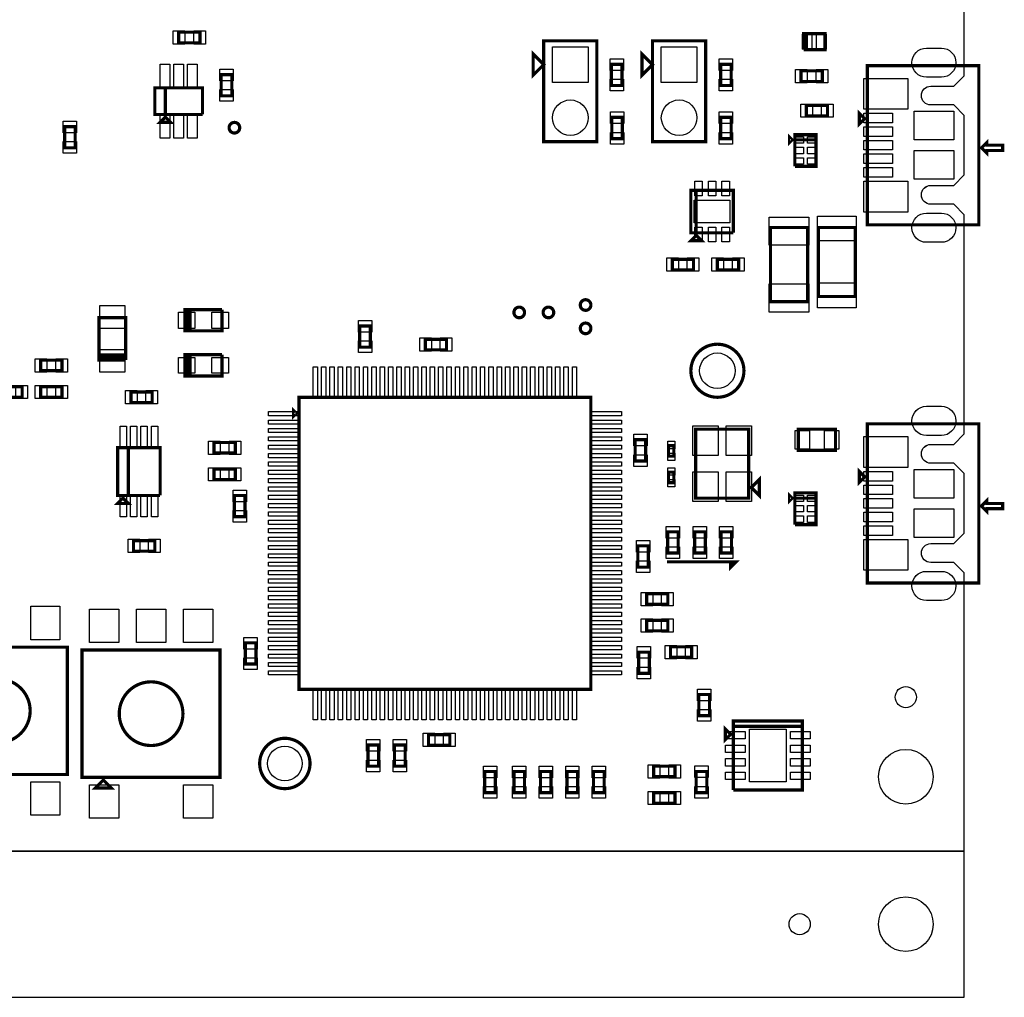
# Model space of a CAD drawing. Extents: x -205 to 7397, y 0 to 5807.
# Tile 7 of 10: x 5220 to 7076, y 0 to 1842. Entities that reach past the tile are written whole.
import ezdxf

# ---------------------------------------------------------------- set-up
doc = ezdxf.new("R2010")
doc.units = 0
for name, color, linetype in [('BG_OUTLINE', 95, 'CONTINUOUS'), ('PG_ASSEMBLY_TOP', 120, 'CONTINUOUS'), ('PIN_TOP', 140, 'CONTINUOUS')]:
    doc.layers.add(name, color=color, linetype=linetype)

msp = doc.modelspace()

# ---------------------------------------------------------------- linework, layer by layer
at = {"layer": 'BG_OUTLINE'}
for points in [[(0, 275.59), (7000, 275.59), (7000, 799.6847), (6980.315, 819.3697), (6937.008, 819.3697, -1), (6937.008, 854.8027), (6980.315, 854.8027), (7000, 874.4877), (7000, 986.6922), (6980.315, 1006.3772), (6937.008, 1006.3772, -1), (6937.008, 1041.8102), (6980.315, 1041.8102), (7000, 1061.4952), (7000, 1474.6847), (6980.315, 1494.3697), (6937.008, 1494.3697, -1), (6937.008, 1529.8027), (6980.315, 1529.8027), (7000, 1549.4877), (7000, 1661.6922), (6980.315, 1681.3772), (6937.008, 1681.3772, -1), (6937.008, 1716.8102), (6980.315, 1716.8102), (7000, 1736.4952), (7000, 5275.59)], [(7000, 1404.3697), (7000, 1474.6847), (6980.315, 1494.3697), (6937.008, 1494.3697, -0.414214), (6919.2915, 1512.0862, -0.414214), (6937.008, 1529.8027), (6980.315, 1529.8027), (7000, 1549.4877), (7000, 1661.6922), (6980.315, 1681.3772), (6937.008, 1681.3772, -0.414214), (6919.2915, 1699.0937, -0.414214), (6937.008, 1716.8102), (6980.315, 1716.8102), (7000, 1736.4952), (7000, 1806.8102)], [(7000, 729.3697), (7000, 799.6847), (6980.315, 819.3697), (6937.008, 819.3697, -0.414214), (6919.2915, 837.0862, -0.414214), (6937.008, 854.8027), (6980.315, 854.8027), (7000, 874.4877), (7000, 986.6922), (6980.315, 1006.3772), (6937.008, 1006.3772, -0.414214), (6919.2915, 1024.0937, -0.414214), (6937.008, 1041.8102), (6980.315, 1041.8102), (7000, 1061.4952), (7000, 1131.8102)]]:
    msp.add_lwpolyline(points, format="xyb", dxfattribs=at)
msp.add_lwpolyline([(0, 275.59), (0, 0), (7000, 0), (7000, 275.59)], close=True, dxfattribs=at)
at = {"layer": 'PG_ASSEMBLY_TOP', "const_width": 6}
for points in [[(5560, 1818.5425), (5520, 1818.5425), (5520, 1798.5425), (5560, 1798.5425), (5560, 1818.5425)], [(6702.559, 1785.59), (6702.559, 1815.59), (6697.559, 1815.59), (6697.559, 1785.59)], [(6697.559, 1785.59), (6737.559, 1785.59), (6737.559, 1815.59), (6702.559, 1815.59), (6702.559, 1785.59)], [(6207.82, 1612.3304), (6307.82, 1612.3304), (6307.82, 1802.3304), (6207.82, 1802.3304), (6207.82, 1612.3304)], [(6412.82, 1612.3304), (6512.82, 1612.3304), (6512.82, 1802.3304), (6412.82, 1802.3304), (6412.82, 1612.3304)], [(6207.82, 1757.3304), (6187.82, 1737.3304), (6187.82, 1777.3304), (6207.82, 1757.3304)], [(6412.82, 1757.3304), (6392.82, 1737.3304), (6392.82, 1777.3304), (6412.82, 1757.3304)], [(6355.32, 1718.0391), (6355.32, 1758.0391), (6335.32, 1758.0391), (6335.32, 1718.0391), (6355.32, 1718.0391)], [(6561, 1718.0391), (6561, 1758.0391), (6541, 1758.0391), (6541, 1718.0391), (6561, 1718.0391)], [(6692.559, 1725.59), (6732.559, 1725.59), (6732.559, 1745.59), (6692.559, 1745.59), (6692.559, 1725.59)], [(7027.559, 1455.59), (7027.559, 1755.59), (6817.559, 1755.59), (6817.559, 1455.59), (7027.559, 1455.59)], [(5600, 1738.5425), (5600, 1698.5425), (5620, 1698.5425), (5620, 1738.5425), (5600, 1738.5425)], [(5565, 1663.5425), (5565, 1713.5425), (5475, 1713.5425), (5475, 1663.5425), (5495, 1663.5425), (5495, 1713.5425)], [(5495, 1713.5425), (5495, 1663.5425), (5565, 1663.5425)], [(6702.559, 1660.59), (6742.559, 1660.59), (6742.559, 1680.59), (6702.559, 1680.59), (6702.559, 1660.59)], [(6812.559, 1655.59), (6802.559, 1645.59), (6802.559, 1665.59), (6812.559, 1655.59)], [(5495, 1658.5425), (5485, 1648.5425), (5505, 1648.5425), (5495, 1658.5425)], [(6356, 1618.0391), (6356, 1658.0391), (6336, 1658.0391), (6336, 1618.0391), (6356, 1618.0391)], [(6561, 1618.0391), (6561, 1658.0391), (6541, 1658.0391), (6541, 1618.0391), (6561, 1618.0391)], [(5325, 1600.59), (5325, 1640.59), (5305, 1640.59), (5305, 1600.59), (5325, 1600.59)], [(6675.9054, 1615.59), (6670.9054, 1620.59), (6670.9054, 1610.59), (6675.9054, 1615.59)], [(6680.9054, 1565.59), (6720.9054, 1565.59), (6720.9054, 1625.59), (6680.9054, 1625.59), (6680.9054, 1615.59), (6720.9054, 1615.59)], [(6720.9054, 1615.59), (6680.9054, 1615.59), (6680.9054, 1565.59)], [(7032.559, 1600.59), (7042.559, 1590.59), (7042.559, 1595.59), (7072.559, 1595.59), (7072.559, 1605.59), (7042.559, 1605.59), (7042.559, 1610.59), (7032.559, 1600.59)], [(6565, 1440.59), (6565, 1520.59), (6485, 1520.59), (6485, 1440.59), (6495, 1440.59), (6495, 1520.59)], [(6495, 1520.59), (6495, 1440.59), (6565, 1440.59)], [(6705, 1310.59), (6705, 1450.59), (6635, 1450.59), (6635, 1310.59), (6705, 1310.59)], [(6795, 1320.59), (6795, 1450.59), (6725, 1450.59), (6725, 1320.59), (6795, 1320.59)], [(6495, 1435.59), (6485, 1425.59), (6505, 1425.59), (6495, 1435.59)], [(6490, 1390.59), (6450, 1390.59), (6450, 1370.59), (6490, 1370.59), (6490, 1390.59)], [(6575, 1390.59), (6535, 1390.59), (6535, 1370.59), (6575, 1370.59), (6575, 1390.59)], [(5601.6183, 1295.7424), (5531.6183, 1295.7424), (5531.6183, 1255.7424), (5536.6183, 1255.7424), (5536.6183, 1295.7424)], [(5536.6183, 1295.7424), (5536.6183, 1255.7424), (5541.6183, 1255.7424), (5541.6183, 1295.7424)], [(5541.6183, 1295.7424), (5541.6183, 1255.7424), (5601.6183, 1255.7424), (5601.6183, 1295.7424)], [(5420, 1200.59), (5420, 1280.59), (5370, 1280.59), (5370, 1205.59)], [(5881.1183, 1225.0071), (5881.1183, 1265.0071), (5861.1183, 1265.0071), (5861.1183, 1225.0071), (5881.1183, 1225.0071)], [(6024.5532, 1239.9376), (5984.5532, 1239.9376), (5984.5532, 1219.9376), (6024.5532, 1219.9376), (6024.5532, 1239.9376)], [(5370, 1205.59), (5370, 1210.59), (5420, 1210.59), (5420, 1205.59), (5370, 1205.59), (5370, 1200.59), (5420, 1200.59)], [(5601.6183, 1210.7424), (5531.6183, 1210.7424), (5531.6183, 1170.7424), (5536.6183, 1170.7424), (5536.6183, 1210.7424)], [(5536.6183, 1210.7424), (5536.6183, 1170.7424), (5541.6183, 1170.7424), (5541.6183, 1210.7424)], [(5541.6183, 1210.7424), (5541.6183, 1170.7424), (5601.6183, 1170.7424), (5601.6183, 1210.7424)], [(5300, 1200.59), (5260, 1200.59), (5260, 1180.59), (5300, 1180.59), (5300, 1200.59)], [(5225, 1150.59), (5185, 1150.59), (5185, 1130.59), (5225, 1130.59), (5225, 1150.59)], [(5300, 1150.59), (5260, 1150.59), (5260, 1130.59), (5300, 1130.59), (5300, 1150.59)], [(5470, 1140.59), (5430, 1140.59), (5430, 1120.59), (5470, 1120.59), (5470, 1140.59)], [(5746.6183, 580.4376), (6296.6183, 580.4376), (6296.6183, 1130.4376), (5746.6183, 1130.4376), (5746.6183, 580.4376)], [(5741.6183, 1100.4376), (5736.6183, 1105.4376), (5736.6183, 1095.4376), (5741.6183, 1100.4376)], [(7027.559, 780.59), (7027.559, 1080.59), (6817.559, 1080.59), (6817.559, 780.59), (7027.559, 780.59)], [(6594, 940.59), (6594, 1070.59), (6494, 1070.59), (6494, 940.59), (6594, 940.59)], [(6757.559, 1070.59), (6687.559, 1070.59), (6687.559, 1030.59), (6757.559, 1030.59), (6757.559, 1070.59)], [(5626.6183, 1045.4376), (5586.6183, 1045.4376), (5586.6183, 1025.4376), (5626.6183, 1025.4376), (5626.6183, 1045.4376)], [(6400, 1010.59), (6400, 1050.59), (6380, 1050.59), (6380, 1010.59), (6400, 1010.59)], [(6443, 1039.59), (6443, 1019.59), (6453, 1019.59), (6453, 1039.59), (6443, 1039.59)], [(5485, 945.59), (5485, 1035.59), (5405, 1035.59), (5405, 945.59), (5425, 945.59), (5425, 1035.59)], [(5425, 1035.59), (5425, 945.59), (5485, 945.59)], [(5626.6183, 995.4376), (5586.6183, 995.4376), (5586.6183, 975.4376), (5626.6183, 975.4376), (5626.6183, 995.4376)], [(6453, 969.59), (6453, 989.59), (6443, 989.59), (6443, 969.59), (6453, 969.59)], [(6812.559, 980.59), (6802.559, 970.59), (6802.559, 990.59), (6812.559, 980.59)], [(6599, 960.59), (6614, 945.59), (6614, 975.59), (6599, 960.59)], [(5625, 945.59), (5625, 905.59), (5645, 905.59), (5645, 945.59), (5625, 945.59)], [(6675.9054, 940.59), (6670.9054, 945.59), (6670.9054, 935.59), (6675.9054, 940.59)], [(6680.9054, 890.59), (6720.9054, 890.59), (6720.9054, 950.59), (6680.9054, 950.59), (6680.9054, 940.59), (6720.9054, 940.59)], [(5415, 940.59), (5405, 930.59), (5425, 930.59), (5415, 940.59)], [(6720.9054, 940.59), (6680.9054, 940.59), (6680.9054, 890.59)], [(7032.559, 925.59), (7042.559, 915.59), (7042.559, 920.59), (7072.559, 920.59), (7072.559, 930.59), (7042.559, 930.59), (7042.559, 935.59), (7032.559, 925.59)], [(6461.1183, 837.0941), (6461.1183, 877.0941), (6441.1183, 877.0941), (6441.1183, 837.0941), (6461.1183, 837.0941)], [(6492.1183, 877.0941), (6492.1183, 837.0941), (6512.1183, 837.0941), (6512.1183, 877.0941), (6492.1183, 877.0941)], [(6541.6183, 877.0941), (6541.6183, 837.0941), (6561.6183, 837.0941), (6561.6183, 877.0941), (6541.6183, 877.0941)], [(5435, 840.59), (5475, 840.59), (5475, 860.59), (5435, 860.59), (5435, 840.59)], [(6405, 810.59), (6405, 850.59), (6385, 850.59), (6385, 810.59), (6405, 810.59)], [(6440, 820.59), (6570, 820.59), (6560, 810.59), (6560, 820.59)], [(6401.6183, 740.4376), (6441.6183, 740.4376), (6441.6183, 760.4376), (6401.6183, 760.4376), (6401.6183, 740.4376)], [(6401.6183, 690.4376), (6441.6183, 690.4376), (6441.6183, 710.4376), (6401.6183, 710.4376), (6401.6183, 690.4376)], [(5665.5, 627.8813), (5665.5, 667.8813), (5645.5, 667.8813), (5645.5, 627.8813), (5665.5, 627.8813)], [(5310.165, 419.8474), (5310.165, 659.8474), (5050.165, 659.8474), (5050.165, 419.8474), (5310.165, 419.8474)], [(5598, 414.4314), (5598, 654.4314), (5338, 654.4314), (5338, 414.4314), (5598, 414.4314)], [(6406.6183, 610.4376), (6406.6183, 650.4376), (6386.6183, 650.4376), (6386.6183, 610.4376), (6406.6183, 610.4376)], [(6446.6183, 640.4376), (6486.6183, 640.4376), (6486.6183, 660.4376), (6446.6183, 660.4376), (6446.6183, 640.4376)], [(6520, 530.59), (6520, 570.59), (6500, 570.59), (6500, 530.59), (6520, 530.59)], [(6565, 390.59), (6695, 390.59), (6695, 520.59), (6565, 520.59), (6565, 510.59), (6695, 510.59)], [(6560, 495.59), (6550, 505.59), (6550, 485.59), (6560, 495.59)], [(6695, 510.59), (6565, 510.59), (6565, 390.59)], [(6030.7966, 494.9376), (5990.7966, 494.9376), (5990.7966, 474.9376), (6030.7966, 474.9376), (6030.7966, 494.9376)], [(5896.6183, 435.4376), (5896.6183, 475.4376), (5876.6183, 475.4376), (5876.6183, 435.4376), (5896.6183, 435.4376)], [(5946.6183, 435.4376), (5946.6183, 475.4376), (5926.6183, 475.4376), (5926.6183, 435.4376), (5946.6183, 435.4376)], [(6096.6183, 425.4376), (6096.6183, 385.4376), (6116.6183, 385.4376), (6116.6183, 425.4376), (6096.6183, 425.4376)], [(6171.6183, 385.4376), (6171.6183, 425.4376), (6151.6183, 425.4376), (6151.6183, 385.4376), (6171.6183, 385.4376)], [(6221.6183, 385.4376), (6221.6183, 425.4376), (6201.6183, 425.4376), (6201.6183, 385.4376), (6221.6183, 385.4376)], [(6271.6183, 385.4376), (6271.6183, 425.4376), (6251.6183, 425.4376), (6251.6183, 385.4376), (6271.6183, 385.4376)], [(6321.6183, 385.4376), (6321.6183, 425.4376), (6301.6183, 425.4376), (6301.6183, 385.4376), (6321.6183, 385.4376)], [(6455, 435.59), (6415, 435.59), (6415, 415.59), (6455, 415.59), (6455, 435.59)], [(6495, 425.59), (6495, 385.59), (6515, 385.59), (6515, 425.59), (6495, 425.59)], [(5378, 409.4314), (5363, 394.4314), (5393, 394.4314), (5378, 409.4314)], [(6455, 385.59), (6415, 385.59), (6415, 365.59), (6455, 365.59), (6455, 385.59)]]:
    msp.add_lwpolyline(points, dxfattribs=at)
for points in [[(5635, 1638.5425, 1), (5615, 1638.5425, 1), (5635, 1638.5425)], [(6296.6183, 1304.4376, 1), (6276.6183, 1304.4376, 1), (6296.6183, 1304.4376)], [(6171.6183, 1290.4376, 1), (6151.6183, 1290.4376, 1), (6171.6183, 1290.4376)], [(6226.6183, 1290.4376, 1), (6206.6183, 1290.4376, 1), (6226.6183, 1290.4376)], [(6296.6183, 1260.4376, 1), (6276.6183, 1260.4376, 1), (6296.6183, 1260.4376)], [(6585, 1180.59, 1), (6485, 1180.59, 1), (6585, 1180.59)], [(5240.165, 539.8474, 1), (5120.165, 539.8474, 1), (5240.165, 539.8474)], [(5528, 534.4314, 1), (5408, 534.4314, 1), (5528, 534.4314)], [(5767.4342, 440.59, 1), (5672.5658, 440.59, 1), (5767.4342, 440.59)]]:
    msp.add_lwpolyline(points, format="xyb", dxfattribs=at)
at = {"layer": 'PIN_TOP'}
for points in [[(5531.7087, 1821.0425), (5531.7087, 1796.0425), (5509.7087, 1796.0425), (5509.7087, 1821.0425)], [(5570.2913, 1821.0425), (5570.2913, 1796.0425), (5548.2913, 1796.0425), (5548.2913, 1821.0425)], [(6695.1732, 1786.59), (6695.1732, 1814.59), (6713.1732, 1814.59), (6713.1732, 1786.59)], [(6721.9448, 1786.59), (6721.9448, 1814.59), (6739.9448, 1814.59), (6739.9448, 1786.59)], [(6291.32, 1723.8304), (6224.32, 1723.8304), (6224.32, 1790.8304), (6291.32, 1790.8304)], [(6496.32, 1723.8304), (6429.32, 1723.8304), (6429.32, 1790.8304), (6496.32, 1790.8304)], [(6357.82, 1746.3304), (6332.82, 1746.3304), (6332.82, 1768.3304), (6357.82, 1768.3304)], [(6563.5, 1746.3304), (6538.5, 1746.3304), (6538.5, 1768.3304), (6563.5, 1768.3304)], [(5503.4, 1713.2425), (5485.4, 1713.2425), (5485.4, 1758.2425), (5503.4, 1758.2425)], [(5529, 1713.2425), (5511, 1713.2425), (5511, 1758.2425), (5529, 1758.2425)], [(5554.6, 1713.2425), (5536.6, 1713.2425), (5536.6, 1758.2425), (5554.6, 1758.2425)], [(5597.5, 1748.8338), (5622.5, 1748.8338), (5622.5, 1726.8338), (5597.5, 1726.8338)], [(6682.2677, 1723.09), (6682.2677, 1748.09), (6704.2677, 1748.09), (6704.2677, 1723.09)], [(6720.8503, 1723.09), (6720.8503, 1748.09), (6742.8503, 1748.09), (6742.8503, 1723.09)], [(6357.82, 1707.7478), (6332.82, 1707.7478), (6332.82, 1729.7478), (6357.82, 1729.7478)], [(6563.5, 1707.7478), (6538.5, 1707.7478), (6538.5, 1729.7478), (6563.5, 1729.7478)], [(6893.8625, 1673.5386), (6810.8625, 1673.5386), (6810.8625, 1731.5386), (6893.8625, 1731.5386)], [(5597.5, 1710.2512), (5622.5, 1710.2512), (5622.5, 1688.2512), (5597.5, 1688.2512)], [(6692.2677, 1658.09), (6692.2677, 1683.09), (6714.2677, 1683.09), (6714.2677, 1658.09)], [(6730.8503, 1658.09), (6730.8503, 1683.09), (6752.8503, 1683.09), (6752.8503, 1658.09)], [(5503.4, 1618.8425), (5485.4, 1618.8425), (5485.4, 1663.8425), (5503.4, 1663.8425)], [(5529, 1618.8425), (5511, 1618.8425), (5511, 1663.8425), (5529, 1663.8425)], [(5554.6, 1618.8425), (5536.6, 1618.8425), (5536.6, 1663.8425), (5554.6, 1663.8425)], [(6358.5, 1646.3304), (6333.5, 1646.3304), (6333.5, 1668.3304), (6358.5, 1668.3304)], [(6563.5, 1646.3304), (6538.5, 1646.3304), (6538.5, 1668.3304), (6563.5, 1668.3304)], [(6865.1893, 1647.771), (6811.1893, 1647.771), (6811.1893, 1665.771), (6865.1893, 1665.771)], [(6980.4135, 1615.4993), (6905.4135, 1615.4993), (6905.4135, 1669.4993), (6980.4135, 1669.4993)], [(5327.5, 1628.8813), (5302.5, 1628.8813), (5302.5, 1650.8813), (5327.5, 1650.8813)], [(6865.1893, 1622.1805), (6811.1893, 1622.1805), (6811.1893, 1640.1805), (6865.1893, 1640.1805)], [(6358.5, 1607.7478), (6333.5, 1607.7478), (6333.5, 1629.7478), (6358.5, 1629.7478)], [(6563.5, 1607.7478), (6538.5, 1607.7478), (6538.5, 1629.7478), (6563.5, 1629.7478)], [(6681.0944, 1609.275), (6681.0944, 1621.275), (6697.0944, 1621.275), (6697.0944, 1609.275)], [(6704.7164, 1609.275), (6704.7164, 1621.275), (6720.7164, 1621.275), (6720.7164, 1609.275)], [(6865.1893, 1596.59), (6811.1893, 1596.59), (6811.1893, 1614.59), (6865.1893, 1614.59)], [(5327.5, 1590.2987), (5302.5, 1590.2987), (5302.5, 1612.2987), (5327.5, 1612.2987)], [(6681.0944, 1589.59), (6681.0944, 1601.59), (6697.0944, 1601.59), (6697.0944, 1589.59)], [(6704.7164, 1589.59), (6704.7164, 1601.59), (6720.7164, 1601.59), (6720.7164, 1589.59)], [(6980.4135, 1541.6806), (6905.4135, 1541.6806), (6905.4135, 1595.6806), (6980.4135, 1595.6806)], [(6681.0944, 1569.905), (6681.0944, 1581.905), (6697.0944, 1581.905), (6697.0944, 1569.905)], [(6704.7164, 1569.905), (6704.7164, 1581.905), (6720.7164, 1581.905), (6720.7164, 1569.905)], [(6865.1893, 1570.9995), (6811.1893, 1570.9995), (6811.1893, 1588.9995), (6865.1893, 1588.9995)], [(6865.1893, 1545.409), (6811.1893, 1545.409), (6811.1893, 1563.409), (6865.1893, 1563.409)], [(6506.4095, 1509.897), (6492.4095, 1509.897), (6492.4095, 1537.897), (6506.4095, 1537.897)], [(6532, 1509.897), (6518, 1509.897), (6518, 1537.897), (6532, 1537.897)], [(6557.5905, 1509.897), (6543.5905, 1509.897), (6543.5905, 1537.897), (6557.5905, 1537.897)], [(6893.8625, 1479.6414), (6810.8625, 1479.6414), (6810.8625, 1537.6414), (6893.8625, 1537.6414)], [(6558.5, 1459.09), (6491.5, 1459.09), (6491.5, 1502.09), (6558.5, 1502.09)], [(6707.5, 1417.082), (6632.5, 1417.082), (6632.5, 1470.082), (6707.5, 1470.082)], [(6796.5, 1425.082), (6723.5, 1425.082), (6723.5, 1472.082), (6796.5, 1472.082)], [(6506.4095, 1423.283), (6492.4095, 1423.283), (6492.4095, 1451.283), (6506.4095, 1451.283)], [(6532, 1423.283), (6518, 1423.283), (6518, 1451.283), (6532, 1451.283)], [(6557.5905, 1423.283), (6543.5905, 1423.283), (6543.5905, 1451.283), (6557.5905, 1451.283)], [(6461.7087, 1393.09), (6461.7087, 1368.09), (6439.7087, 1368.09), (6439.7087, 1393.09)], [(6500.2913, 1393.09), (6500.2913, 1368.09), (6478.2913, 1368.09), (6478.2913, 1393.09)], [(6546.7087, 1393.09), (6546.7087, 1368.09), (6524.7087, 1368.09), (6524.7087, 1393.09)], [(6585.2913, 1393.09), (6585.2913, 1368.09), (6563.2913, 1368.09), (6563.2913, 1393.09)], [(6707.5, 1291.098), (6632.5, 1291.098), (6632.5, 1344.098), (6707.5, 1344.098)], [(6796.5, 1299.098), (6723.5, 1299.098), (6723.5, 1346.098), (6796.5, 1346.098)], [(5418.5, 1303.4285), (5418.5, 1260.4285), (5371.5, 1260.4285), (5371.5, 1303.4285)], [(5519.6223, 1260.2424), (5519.6223, 1291.2424), (5550.6223, 1291.2424), (5550.6223, 1260.2424)], [(5582.6143, 1260.2424), (5582.6143, 1291.2424), (5613.6143, 1291.2424), (5613.6143, 1260.2424)], [(5883.6183, 1253.2984), (5858.6183, 1253.2984), (5858.6183, 1275.2984), (5883.6183, 1275.2984)], [(5883.6183, 1214.7158), (5858.6183, 1214.7158), (5858.6183, 1236.7158), (5883.6183, 1236.7158)], [(5996.2619, 1242.4376), (5996.2619, 1217.4376), (5974.2619, 1217.4376), (5974.2619, 1242.4376)], [(6034.8445, 1242.4376), (6034.8445, 1217.4376), (6012.8445, 1217.4376), (6012.8445, 1242.4376)], [(5418.5, 1220.7515), (5418.5, 1177.7515), (5371.5, 1177.7515), (5371.5, 1220.7515)], [(5271.7087, 1203.09), (5271.7087, 1178.09), (5249.7087, 1178.09), (5249.7087, 1203.09)], [(5310.2913, 1203.09), (5310.2913, 1178.09), (5288.2913, 1178.09), (5288.2913, 1203.09)], [(5519.6223, 1175.7424), (5519.6223, 1205.7424), (5550.6223, 1205.7424), (5550.6223, 1175.7424)], [(5582.6143, 1175.7424), (5582.6143, 1205.7424), (5613.6143, 1205.7424), (5613.6143, 1175.7424)], [(5781.5243, 1129.0866), (5773.5243, 1129.0866), (5773.5243, 1188.0866), (5781.5243, 1188.0866)], [(5797.2723, 1129.0866), (5789.2723, 1129.0866), (5789.2723, 1188.0866), (5797.2723, 1188.0866)], [(5813.0203, 1129.0866), (5805.0203, 1129.0866), (5805.0203, 1188.0866), (5813.0203, 1188.0866)], [(5828.7683, 1129.0866), (5820.7683, 1129.0866), (5820.7683, 1188.0866), (5828.7683, 1188.0866)], [(5844.5163, 1129.0866), (5836.5163, 1129.0866), (5836.5163, 1188.0866), (5844.5163, 1188.0866)], [(5860.2643, 1129.0866), (5852.2643, 1129.0866), (5852.2643, 1188.0866), (5860.2643, 1188.0866)], [(5876.0123, 1129.0866), (5868.0123, 1129.0866), (5868.0123, 1188.0866), (5876.0123, 1188.0866)], [(5891.7603, 1129.0866), (5883.7603, 1129.0866), (5883.7603, 1188.0866), (5891.7603, 1188.0866)], [(5907.5083, 1129.0866), (5899.5083, 1129.0866), (5899.5083, 1188.0866), (5907.5083, 1188.0866)], [(5923.2563, 1129.0866), (5915.2563, 1129.0866), (5915.2563, 1188.0866), (5923.2563, 1188.0866)], [(5939.0043, 1129.0866), (5931.0043, 1129.0866), (5931.0043, 1188.0866), (5939.0043, 1188.0866)], [(5954.7523, 1129.0866), (5946.7523, 1129.0866), (5946.7523, 1188.0866), (5954.7523, 1188.0866)], [(5970.5003, 1129.0866), (5962.5003, 1129.0866), (5962.5003, 1188.0866), (5970.5003, 1188.0866)], [(5986.2483, 1129.0866), (5978.2483, 1129.0866), (5978.2483, 1188.0866), (5986.2483, 1188.0866)], [(6001.9963, 1129.0866), (5993.9963, 1129.0866), (5993.9963, 1188.0866), (6001.9963, 1188.0866)], [(6017.7443, 1129.0866), (6009.7443, 1129.0866), (6009.7443, 1188.0866), (6017.7443, 1188.0866)], [(6033.4923, 1129.0866), (6025.4923, 1129.0866), (6025.4923, 1188.0866), (6033.4923, 1188.0866)], [(6049.2403, 1129.0866), (6041.2403, 1129.0866), (6041.2403, 1188.0866), (6049.2403, 1188.0866)], [(6064.9883, 1129.0866), (6056.9883, 1129.0866), (6056.9883, 1188.0866), (6064.9883, 1188.0866)], [(6080.7363, 1129.0866), (6072.7363, 1129.0866), (6072.7363, 1188.0866), (6080.7363, 1188.0866)], [(6096.4843, 1129.0866), (6088.4843, 1129.0866), (6088.4843, 1188.0866), (6096.4843, 1188.0866)], [(6112.2323, 1129.0866), (6104.2323, 1129.0866), (6104.2323, 1188.0866), (6112.2323, 1188.0866)], [(6127.9803, 1129.0866), (6119.9803, 1129.0866), (6119.9803, 1188.0866), (6127.9803, 1188.0866)], [(6143.7283, 1129.0866), (6135.7283, 1129.0866), (6135.7283, 1188.0866), (6143.7283, 1188.0866)], [(6159.4763, 1129.0866), (6151.4763, 1129.0866), (6151.4763, 1188.0866), (6159.4763, 1188.0866)], [(6175.2243, 1129.0866), (6167.2243, 1129.0866), (6167.2243, 1188.0866), (6175.2243, 1188.0866)], [(6190.9723, 1129.0866), (6182.9723, 1129.0866), (6182.9723, 1188.0866), (6190.9723, 1188.0866)], [(6206.7203, 1129.0866), (6198.7203, 1129.0866), (6198.7203, 1188.0866), (6206.7203, 1188.0866)], [(6222.4683, 1129.0866), (6214.4683, 1129.0866), (6214.4683, 1188.0866), (6222.4683, 1188.0866)], [(6238.2163, 1129.0866), (6230.2163, 1129.0866), (6230.2163, 1188.0866), (6238.2163, 1188.0866)], [(6253.9643, 1129.0866), (6245.9643, 1129.0866), (6245.9643, 1188.0866), (6253.9643, 1188.0866)], [(6269.7123, 1129.0866), (6261.7123, 1129.0866), (6261.7123, 1188.0866), (6269.7123, 1188.0866)], [(5235.2913, 1153.09), (5235.2913, 1128.09), (5213.2913, 1128.09), (5213.2913, 1153.09)], [(5271.7087, 1153.09), (5271.7087, 1128.09), (5249.7087, 1128.09), (5249.7087, 1153.09)], [(5310.2913, 1153.09), (5310.2913, 1128.09), (5288.2913, 1128.09), (5288.2913, 1153.09)], [(5441.7087, 1143.09), (5441.7087, 1118.09), (5419.7087, 1118.09), (5419.7087, 1143.09)], [(5480.2913, 1143.09), (5480.2913, 1118.09), (5458.2913, 1118.09), (5458.2913, 1143.09)], [(5688.9693, 1095.5316), (5688.9693, 1103.5316), (5747.9693, 1103.5316), (5747.9693, 1095.5316)], [(6295.2673, 1095.5316), (6295.2673, 1103.5316), (6354.2673, 1103.5316), (6354.2673, 1095.5316)], [(5421.4725, 1035.0505), (5409.4725, 1035.0505), (5409.4725, 1076.0505), (5421.4725, 1076.0505)], [(5441.1575, 1035.0505), (5429.1575, 1035.0505), (5429.1575, 1076.0505), (5441.1575, 1076.0505)], [(5460.8425, 1035.0505), (5448.8425, 1035.0505), (5448.8425, 1076.0505), (5460.8425, 1076.0505)], [(5480.5275, 1035.0505), (5468.5275, 1035.0505), (5468.5275, 1076.0505), (5480.5275, 1076.0505)], [(5688.9693, 1079.7836), (5688.9693, 1087.7836), (5747.9693, 1087.7836), (5747.9693, 1079.7836)], [(6295.2673, 1079.7836), (6295.2673, 1087.7836), (6354.2673, 1087.7836), (6354.2673, 1079.7836)], [(6536.504, 1020.897), (6488.504, 1020.897), (6488.504, 1076.897), (6536.504, 1076.897)], [(6599.496, 1020.897), (6551.496, 1020.897), (6551.496, 1076.897), (6599.496, 1076.897)], [(5688.9693, 1064.0356), (5688.9693, 1072.0356), (5747.9693, 1072.0356), (5747.9693, 1064.0356)], [(6295.2673, 1064.0356), (6295.2673, 1072.0356), (6354.2673, 1072.0356), (6354.2673, 1064.0356)], [(6402.5, 1038.8813), (6377.5, 1038.8813), (6377.5, 1060.8813), (6402.5, 1060.8813)], [(6708.5, 1068.09), (6708.5, 1033.09), (6681.5, 1033.09), (6681.5, 1068.09)], [(6763.618, 1068.09), (6763.618, 1033.09), (6736.618, 1033.09), (6736.618, 1068.09)], [(5598.327, 1047.9376), (5598.327, 1022.9376), (5576.327, 1022.9376), (5576.327, 1047.9376)], [(5636.9096, 1047.9376), (5636.9096, 1022.9376), (5614.9096, 1022.9376), (5614.9096, 1047.9376)], [(5688.9693, 1048.2876), (5688.9693, 1056.2876), (5747.9693, 1056.2876), (5747.9693, 1048.2876)], [(5688.9693, 1032.5396), (5688.9693, 1040.5396), (5747.9693, 1040.5396), (5747.9693, 1032.5396)], [(6295.2673, 1048.2876), (6295.2673, 1056.2876), (6354.2673, 1056.2876), (6354.2673, 1048.2876)], [(6295.2673, 1032.5396), (6295.2673, 1040.5396), (6354.2673, 1040.5396), (6354.2673, 1032.5396)], [(6441.5, 1047.6136), (6454.5, 1047.6136), (6454.5, 1033.6136), (6441.5, 1033.6136)], [(6893.8625, 998.5386), (6810.8625, 998.5386), (6810.8625, 1056.5386), (6893.8625, 1056.5386)], [(5688.9693, 1016.7916), (5688.9693, 1024.7916), (5747.9693, 1024.7916), (5747.9693, 1016.7916)], [(6295.2673, 1016.7916), (6295.2673, 1024.7916), (6354.2673, 1024.7916), (6354.2673, 1016.7916)], [(6402.5, 1000.2987), (6377.5, 1000.2987), (6377.5, 1022.2987), (6402.5, 1022.2987)], [(6441.5, 1025.5664), (6454.5, 1025.5664), (6454.5, 1011.5664), (6441.5, 1011.5664)], [(5688.9693, 1001.0436), (5688.9693, 1009.0436), (5747.9693, 1009.0436), (5747.9693, 1001.0436)], [(6295.2673, 1001.0436), (6295.2673, 1009.0436), (6354.2673, 1009.0436), (6354.2673, 1001.0436)], [(5598.327, 997.9376), (5598.327, 972.9376), (5576.327, 972.9376), (5576.327, 997.9376)], [(5636.9096, 997.9376), (5636.9096, 972.9376), (5614.9096, 972.9376), (5614.9096, 997.9376)], [(5688.9693, 985.2956), (5688.9693, 993.2956), (5747.9693, 993.2956), (5747.9693, 985.2956)], [(6295.2673, 985.2956), (6295.2673, 993.2956), (6354.2673, 993.2956), (6354.2673, 985.2956)], [(6454.5, 983.6136), (6441.5, 983.6136), (6441.5, 997.6136), (6454.5, 997.6136)], [(6536.504, 934.283), (6488.504, 934.283), (6488.504, 990.283), (6536.504, 990.283)], [(6599.496, 934.283), (6551.496, 934.283), (6551.496, 990.283), (6599.496, 990.283)], [(6865.1893, 972.771), (6811.1893, 972.771), (6811.1893, 990.771), (6865.1893, 990.771)], [(6980.4135, 940.4993), (6905.4135, 940.4993), (6905.4135, 994.4993), (6980.4135, 994.4993)], [(5688.9693, 969.5476), (5688.9693, 977.5476), (5747.9693, 977.5476), (5747.9693, 969.5476)], [(6295.2673, 969.5476), (6295.2673, 977.5476), (6354.2673, 977.5476), (6354.2673, 969.5476)], [(6454.5, 961.5664), (6441.5, 961.5664), (6441.5, 975.5664), (6454.5, 975.5664)], [(6865.1893, 947.1805), (6811.1893, 947.1805), (6811.1893, 965.1805), (6865.1893, 965.1805)], [(5421.4725, 905.1295), (5409.4725, 905.1295), (5409.4725, 946.1295), (5421.4725, 946.1295)], [(5441.1575, 905.1295), (5429.1575, 905.1295), (5429.1575, 946.1295), (5441.1575, 946.1295)], [(5460.8425, 905.1295), (5448.8425, 905.1295), (5448.8425, 946.1295), (5460.8425, 946.1295)], [(5480.5275, 905.1295), (5468.5275, 905.1295), (5468.5275, 946.1295), (5480.5275, 946.1295)], [(5622.5, 955.8813), (5647.5, 955.8813), (5647.5, 933.8813), (5622.5, 933.8813)], [(5688.9693, 953.7996), (5688.9693, 961.7996), (5747.9693, 961.7996), (5747.9693, 953.7996)], [(6295.2673, 953.7996), (6295.2673, 961.7996), (6354.2673, 961.7996), (6354.2673, 953.7996)], [(6681.0944, 934.275), (6681.0944, 946.275), (6697.0944, 946.275), (6697.0944, 934.275)], [(6704.7164, 934.275), (6704.7164, 946.275), (6720.7164, 946.275), (6720.7164, 934.275)], [(5688.9693, 938.0516), (5688.9693, 946.0516), (5747.9693, 946.0516), (5747.9693, 938.0516)], [(5688.9693, 922.3036), (5688.9693, 930.3036), (5747.9693, 930.3036), (5747.9693, 922.3036)], [(6295.2673, 938.0516), (6295.2673, 946.0516), (6354.2673, 946.0516), (6354.2673, 938.0516)], [(6295.2673, 922.3036), (6295.2673, 930.3036), (6354.2673, 930.3036), (6354.2673, 922.3036)], [(6865.1893, 921.59), (6811.1893, 921.59), (6811.1893, 939.59), (6865.1893, 939.59)], [(5622.5, 917.2987), (5647.5, 917.2987), (5647.5, 895.2987), (5622.5, 895.2987)], [(5688.9693, 906.5556), (5688.9693, 914.5556), (5747.9693, 914.5556), (5747.9693, 906.5556)], [(6295.2673, 906.5556), (6295.2673, 914.5556), (6354.2673, 914.5556), (6354.2673, 906.5556)], [(6681.0944, 914.59), (6681.0944, 926.59), (6697.0944, 926.59), (6697.0944, 914.59)], [(6704.7164, 914.59), (6704.7164, 926.59), (6720.7164, 926.59), (6720.7164, 914.59)], [(6865.1893, 895.9995), (6811.1893, 895.9995), (6811.1893, 913.9995), (6865.1893, 913.9995)], [(6980.4135, 866.6806), (6905.4135, 866.6806), (6905.4135, 920.6806), (6980.4135, 920.6806)], [(5688.9693, 890.8076), (5688.9693, 898.8076), (5747.9693, 898.8076), (5747.9693, 890.8076)], [(6295.2673, 890.8076), (6295.2673, 898.8076), (6354.2673, 898.8076), (6354.2673, 890.8076)], [(6681.0944, 894.905), (6681.0944, 906.905), (6697.0944, 906.905), (6697.0944, 894.905)], [(6704.7164, 894.905), (6704.7164, 906.905), (6720.7164, 906.905), (6720.7164, 894.905)], [(5688.9693, 875.0596), (5688.9693, 883.0596), (5747.9693, 883.0596), (5747.9693, 875.0596)], [(6295.2673, 875.0596), (6295.2673, 883.0596), (6354.2673, 883.0596), (6354.2673, 875.0596)], [(6463.6183, 865.3854), (6438.6183, 865.3854), (6438.6183, 887.3854), (6463.6183, 887.3854)], [(6489.6183, 887.3854), (6514.6183, 887.3854), (6514.6183, 865.3854), (6489.6183, 865.3854)], [(6539.1183, 887.3854), (6564.1183, 887.3854), (6564.1183, 865.3854), (6539.1183, 865.3854)], [(6865.1893, 870.409), (6811.1893, 870.409), (6811.1893, 888.409), (6865.1893, 888.409)], [(5424.7087, 838.09), (5424.7087, 863.09), (5446.7087, 863.09), (5446.7087, 838.09)], [(5463.2913, 838.09), (5463.2913, 863.09), (5485.2913, 863.09), (5485.2913, 838.09)], [(5688.9693, 859.3116), (5688.9693, 867.3116), (5747.9693, 867.3116), (5747.9693, 859.3116)], [(6295.2673, 859.3116), (6295.2673, 867.3116), (6354.2673, 867.3116), (6354.2673, 859.3116)], [(6407.5, 838.8813), (6382.5, 838.8813), (6382.5, 860.8813), (6407.5, 860.8813)], [(6893.8625, 804.6414), (6810.8625, 804.6414), (6810.8625, 862.6414), (6893.8625, 862.6414)], [(5688.9693, 843.5636), (5688.9693, 851.5636), (5747.9693, 851.5636), (5747.9693, 843.5636)], [(5688.9693, 827.8156), (5688.9693, 835.8156), (5747.9693, 835.8156), (5747.9693, 827.8156)], [(6295.2673, 843.5636), (6295.2673, 851.5636), (6354.2673, 851.5636), (6354.2673, 843.5636)], [(6295.2673, 827.8156), (6295.2673, 835.8156), (6354.2673, 835.8156), (6354.2673, 827.8156)], [(6463.6183, 826.8028), (6438.6183, 826.8028), (6438.6183, 848.8028), (6463.6183, 848.8028)], [(6489.6183, 848.8028), (6514.6183, 848.8028), (6514.6183, 826.8028), (6489.6183, 826.8028)], [(6539.1183, 848.8028), (6564.1183, 848.8028), (6564.1183, 826.8028), (6539.1183, 826.8028)], [(5688.9693, 812.0676), (5688.9693, 820.0676), (5747.9693, 820.0676), (5747.9693, 812.0676)], [(6295.2673, 812.0676), (6295.2673, 820.0676), (6354.2673, 820.0676), (6354.2673, 812.0676)], [(6407.5, 800.2987), (6382.5, 800.2987), (6382.5, 822.2987), (6407.5, 822.2987)], [(5688.9693, 796.3196), (5688.9693, 804.3196), (5747.9693, 804.3196), (5747.9693, 796.3196)], [(6295.2673, 796.3196), (6295.2673, 804.3196), (6354.2673, 804.3196), (6354.2673, 796.3196)], [(5688.9693, 780.5716), (5688.9693, 788.5716), (5747.9693, 788.5716), (5747.9693, 780.5716)], [(6295.2673, 780.5716), (6295.2673, 788.5716), (6354.2673, 788.5716), (6354.2673, 780.5716)], [(5688.9693, 764.8236), (5688.9693, 772.8236), (5747.9693, 772.8236), (5747.9693, 764.8236)], [(6295.2673, 764.8236), (6295.2673, 772.8236), (6354.2673, 772.8236), (6354.2673, 764.8236)], [(6391.327, 737.9376), (6391.327, 762.9376), (6413.327, 762.9376), (6413.327, 737.9376)], [(6429.9096, 737.9376), (6429.9096, 762.9376), (6451.9096, 762.9376), (6451.9096, 737.9376)], [(5688.9693, 749.0756), (5688.9693, 757.0756), (5747.9693, 757.0756), (5747.9693, 749.0756)], [(6295.2673, 749.0756), (6295.2673, 757.0756), (6354.2673, 757.0756), (6354.2673, 749.0756)], [(5296.2475, 673.7014), (5241.2475, 673.7014), (5241.2475, 736.7014), (5296.2475, 736.7014)], [(5406.9175, 668.2854), (5351.9175, 668.2854), (5351.9175, 731.2854), (5406.9175, 731.2854)], [(5495.5, 668.2854), (5440.5, 668.2854), (5440.5, 731.2854), (5495.5, 731.2854)], [(5584.0825, 668.2854), (5529.0825, 668.2854), (5529.0825, 731.2854), (5584.0825, 731.2854)], [(5688.9693, 733.3276), (5688.9693, 741.3276), (5747.9693, 741.3276), (5747.9693, 733.3276)], [(5688.9693, 717.5796), (5688.9693, 725.5796), (5747.9693, 725.5796), (5747.9693, 717.5796)], [(6295.2673, 733.3276), (6295.2673, 741.3276), (6354.2673, 741.3276), (6354.2673, 733.3276)], [(6295.2673, 717.5796), (6295.2673, 725.5796), (6354.2673, 725.5796), (6354.2673, 717.5796)], [(5688.9693, 701.8316), (5688.9693, 709.8316), (5747.9693, 709.8316), (5747.9693, 701.8316)], [(6295.2673, 701.8316), (6295.2673, 709.8316), (6354.2673, 709.8316), (6354.2673, 701.8316)], [(6391.327, 687.9376), (6391.327, 712.9376), (6413.327, 712.9376), (6413.327, 687.9376)], [(6429.9096, 687.9376), (6429.9096, 712.9376), (6451.9096, 712.9376), (6451.9096, 687.9376)], [(5688.9693, 686.0836), (5688.9693, 694.0836), (5747.9693, 694.0836), (5747.9693, 686.0836)], [(6295.2673, 686.0836), (6295.2673, 694.0836), (6354.2673, 694.0836), (6354.2673, 686.0836)], [(5668, 656.1726), (5643, 656.1726), (5643, 678.1726), (5668, 678.1726)], [(5688.9693, 670.3356), (5688.9693, 678.3356), (5747.9693, 678.3356), (5747.9693, 670.3356)], [(6295.2673, 670.3356), (6295.2673, 678.3356), (6354.2673, 678.3356), (6354.2673, 670.3356)], [(5688.9693, 654.5876), (5688.9693, 662.5876), (5747.9693, 662.5876), (5747.9693, 654.5876)], [(6295.2673, 654.5876), (6295.2673, 662.5876), (6354.2673, 662.5876), (6354.2673, 654.5876)], [(6409.1183, 638.7289), (6384.1183, 638.7289), (6384.1183, 660.7289), (6409.1183, 660.7289)], [(6436.327, 637.9376), (6436.327, 662.9376), (6458.327, 662.9376), (6458.327, 637.9376)], [(6474.9096, 637.9376), (6474.9096, 662.9376), (6496.9096, 662.9376), (6496.9096, 637.9376)], [(5668, 617.59), (5643, 617.59), (5643, 639.59), (5668, 639.59)], [(5688.9693, 638.8396), (5688.9693, 646.8396), (5747.9693, 646.8396), (5747.9693, 638.8396)], [(5688.9693, 623.0916), (5688.9693, 631.0916), (5747.9693, 631.0916), (5747.9693, 623.0916)], [(6295.2673, 638.8396), (6295.2673, 646.8396), (6354.2673, 646.8396), (6354.2673, 638.8396)], [(6295.2673, 623.0916), (6295.2673, 631.0916), (6354.2673, 631.0916), (6354.2673, 623.0916)], [(5688.9693, 607.3436), (5688.9693, 615.3436), (5747.9693, 615.3436), (5747.9693, 607.3436)], [(6295.2673, 607.3436), (6295.2673, 615.3436), (6354.2673, 615.3436), (6354.2673, 607.3436)], [(6409.1183, 600.1463), (6384.1183, 600.1463), (6384.1183, 622.1463), (6409.1183, 622.1463)], [(5781.5243, 522.7886), (5773.5243, 522.7886), (5773.5243, 581.7886), (5781.5243, 581.7886)], [(5797.2723, 522.7886), (5789.2723, 522.7886), (5789.2723, 581.7886), (5797.2723, 581.7886)], [(5813.0203, 522.7886), (5805.0203, 522.7886), (5805.0203, 581.7886), (5813.0203, 581.7886)], [(5828.7683, 522.7886), (5820.7683, 522.7886), (5820.7683, 581.7886), (5828.7683, 581.7886)], [(5844.5163, 522.7886), (5836.5163, 522.7886), (5836.5163, 581.7886), (5844.5163, 581.7886)], [(5860.2643, 522.7886), (5852.2643, 522.7886), (5852.2643, 581.7886), (5860.2643, 581.7886)], [(5876.0123, 522.7886), (5868.0123, 522.7886), (5868.0123, 581.7886), (5876.0123, 581.7886)], [(5891.7603, 522.7886), (5883.7603, 522.7886), (5883.7603, 581.7886), (5891.7603, 581.7886)], [(5907.5083, 522.7886), (5899.5083, 522.7886), (5899.5083, 581.7886), (5907.5083, 581.7886)], [(5923.2563, 522.7886), (5915.2563, 522.7886), (5915.2563, 581.7886), (5923.2563, 581.7886)], [(5939.0043, 522.7886), (5931.0043, 522.7886), (5931.0043, 581.7886), (5939.0043, 581.7886)], [(5954.7523, 522.7886), (5946.7523, 522.7886), (5946.7523, 581.7886), (5954.7523, 581.7886)], [(5970.5003, 522.7886), (5962.5003, 522.7886), (5962.5003, 581.7886), (5970.5003, 581.7886)], [(5986.2483, 522.7886), (5978.2483, 522.7886), (5978.2483, 581.7886), (5986.2483, 581.7886)], [(6001.9963, 522.7886), (5993.9963, 522.7886), (5993.9963, 581.7886), (6001.9963, 581.7886)], [(6017.7443, 522.7886), (6009.7443, 522.7886), (6009.7443, 581.7886), (6017.7443, 581.7886)], [(6033.4923, 522.7886), (6025.4923, 522.7886), (6025.4923, 581.7886), (6033.4923, 581.7886)], [(6049.2403, 522.7886), (6041.2403, 522.7886), (6041.2403, 581.7886), (6049.2403, 581.7886)], [(6064.9883, 522.7886), (6056.9883, 522.7886), (6056.9883, 581.7886), (6064.9883, 581.7886)], [(6080.7363, 522.7886), (6072.7363, 522.7886), (6072.7363, 581.7886), (6080.7363, 581.7886)], [(6096.4843, 522.7886), (6088.4843, 522.7886), (6088.4843, 581.7886), (6096.4843, 581.7886)], [(6112.2323, 522.7886), (6104.2323, 522.7886), (6104.2323, 581.7886), (6112.2323, 581.7886)], [(6127.9803, 522.7886), (6119.9803, 522.7886), (6119.9803, 581.7886), (6127.9803, 581.7886)], [(6143.7283, 522.7886), (6135.7283, 522.7886), (6135.7283, 581.7886), (6143.7283, 581.7886)], [(6159.4763, 522.7886), (6151.4763, 522.7886), (6151.4763, 581.7886), (6159.4763, 581.7886)], [(6175.2243, 522.7886), (6167.2243, 522.7886), (6167.2243, 581.7886), (6175.2243, 581.7886)], [(6190.9723, 522.7886), (6182.9723, 522.7886), (6182.9723, 581.7886), (6190.9723, 581.7886)], [(6206.7203, 522.7886), (6198.7203, 522.7886), (6198.7203, 581.7886), (6206.7203, 581.7886)], [(6222.4683, 522.7886), (6214.4683, 522.7886), (6214.4683, 581.7886), (6222.4683, 581.7886)], [(6238.2163, 522.7886), (6230.2163, 522.7886), (6230.2163, 581.7886), (6238.2163, 581.7886)], [(6253.9643, 522.7886), (6245.9643, 522.7886), (6245.9643, 581.7886), (6253.9643, 581.7886)], [(6269.7123, 522.7886), (6261.7123, 522.7886), (6261.7123, 581.7886), (6269.7123, 581.7886)], [(6522.5, 558.8813), (6497.5, 558.8813), (6497.5, 580.8813), (6522.5, 580.8813)], [(6522.5, 520.2987), (6497.5, 520.2987), (6497.5, 542.2987), (6522.5, 542.2987)], [(6550.4765, 486.9758), (6550.4765, 500.9758), (6587.4765, 500.9758), (6587.4765, 486.9758)], [(6595.5, 406.09), (6595.5, 505.09), (6664.5, 505.09), (6664.5, 406.09)], [(6672.5235, 486.9758), (6672.5235, 500.9758), (6709.5235, 500.9758), (6709.5235, 486.9758)], [(5899.1183, 463.7289), (5874.1183, 463.7289), (5874.1183, 485.7289), (5899.1183, 485.7289)], [(5949.1183, 463.7289), (5924.1183, 463.7289), (5924.1183, 485.7289), (5949.1183, 485.7289)], [(6002.5053, 497.4376), (6002.5053, 472.4376), (5980.5053, 472.4376), (5980.5053, 497.4376)], [(6041.0879, 497.4376), (6041.0879, 472.4376), (6019.0879, 472.4376), (6019.0879, 497.4376)], [(6550.4765, 461.3853), (6550.4765, 475.3853), (6587.4765, 475.3853), (6587.4765, 461.3853)], [(6672.5235, 461.3853), (6672.5235, 475.3853), (6709.5235, 475.3853), (6709.5235, 461.3853)], [(5899.1183, 425.1463), (5874.1183, 425.1463), (5874.1183, 447.1463), (5899.1183, 447.1463)], [(5949.1183, 425.1463), (5924.1183, 425.1463), (5924.1183, 447.1463), (5949.1183, 447.1463)], [(6550.4765, 435.7948), (6550.4765, 449.7948), (6587.4765, 449.7948), (6587.4765, 435.7948)], [(6672.5235, 435.7948), (6672.5235, 449.7948), (6709.5235, 449.7948), (6709.5235, 435.7948)], [(6094.1183, 435.7289), (6119.1183, 435.7289), (6119.1183, 413.7289), (6094.1183, 413.7289)], [(6174.1183, 413.7289), (6149.1183, 413.7289), (6149.1183, 435.7289), (6174.1183, 435.7289)], [(6224.1183, 413.7289), (6199.1183, 413.7289), (6199.1183, 435.7289), (6224.1183, 435.7289)], [(6274.1183, 413.7289), (6249.1183, 413.7289), (6249.1183, 435.7289), (6274.1183, 435.7289)], [(6324.1183, 413.7289), (6299.1183, 413.7289), (6299.1183, 435.7289), (6324.1183, 435.7289)], [(6426.7087, 438.09), (6426.7087, 413.09), (6404.7087, 413.09), (6404.7087, 438.09)], [(6465.2913, 438.09), (6465.2913, 413.09), (6443.2913, 413.09), (6443.2913, 438.09)], [(6492.5, 435.8813), (6517.5, 435.8813), (6517.5, 413.8813), (6492.5, 413.8813)], [(6550.4765, 410.2043), (6550.4765, 424.2043), (6587.4765, 424.2043), (6587.4765, 410.2043)], [(6672.5235, 410.2043), (6672.5235, 424.2043), (6709.5235, 424.2043), (6709.5235, 410.2043)], [(5296.2475, 342.9934), (5241.2475, 342.9934), (5241.2475, 405.9934), (5296.2475, 405.9934)], [(5406.9175, 337.5774), (5351.9175, 337.5774), (5351.9175, 400.5774), (5406.9175, 400.5774)], [(5584.0825, 337.5774), (5529.0825, 337.5774), (5529.0825, 400.5774), (5584.0825, 400.5774)], [(6094.1183, 397.1463), (6119.1183, 397.1463), (6119.1183, 375.1463), (6094.1183, 375.1463)], [(6174.1183, 375.1463), (6149.1183, 375.1463), (6149.1183, 397.1463), (6174.1183, 397.1463)], [(6224.1183, 375.1463), (6199.1183, 375.1463), (6199.1183, 397.1463), (6224.1183, 397.1463)], [(6274.1183, 375.1463), (6249.1183, 375.1463), (6249.1183, 397.1463), (6274.1183, 397.1463)], [(6324.1183, 375.1463), (6299.1183, 375.1463), (6299.1183, 397.1463), (6324.1183, 397.1463)], [(6492.5, 397.2987), (6517.5, 397.2987), (6517.5, 375.2987), (6492.5, 375.2987)], [(6426.7087, 388.09), (6426.7087, 363.09), (6404.7087, 363.09), (6404.7087, 388.09)], [(6465.2913, 388.09), (6465.2913, 363.09), (6443.2913, 363.09), (6443.2913, 388.09)]]:
    msp.add_lwpolyline(points, close=True, dxfattribs=at)
for points in [[(6928.9135, 1788.6015), (6956.9135, 1788.6015, -1), (6956.9135, 1733.6015), (6928.9135, 1733.6015, -1)], [(6928.9135, 1477.5785), (6956.9135, 1477.5785, -1), (6956.9135, 1422.5785), (6928.9135, 1422.5785, -1)], [(6928.9135, 1113.6015), (6956.9135, 1113.6015, -1), (6956.9135, 1058.6015), (6928.9135, 1058.6015, -1)], [(6928.9135, 802.5785), (6956.9135, 802.5785, -1), (6956.9135, 747.5785), (6928.9135, 747.5785, -1)]]:
    msp.add_lwpolyline(points, format="xyb", close=True, dxfattribs=at)
for centre, radius in [((6257.82, 1657.3304), 33.5), ((6462.82, 1657.3304), 33.5), ((5625, 1638.5425), 9), ((6161.6183, 1290.4376), 9), ((6216.6183, 1290.4376), 9), ((6286.6183, 1304.4376), 9), ((6286.6183, 1260.4376), 9), ((6535, 1180.59), 33.5), ((6890, 565.59), 20), ((5720, 440.59), 32.5), ((6890, 415.59), 51.5), ((6890, 137.795), 51.5), ((6690, 137.795), 20)]:
    msp.add_circle(centre, radius, dxfattribs=at)

doc.saveas('drawing.dxf')
